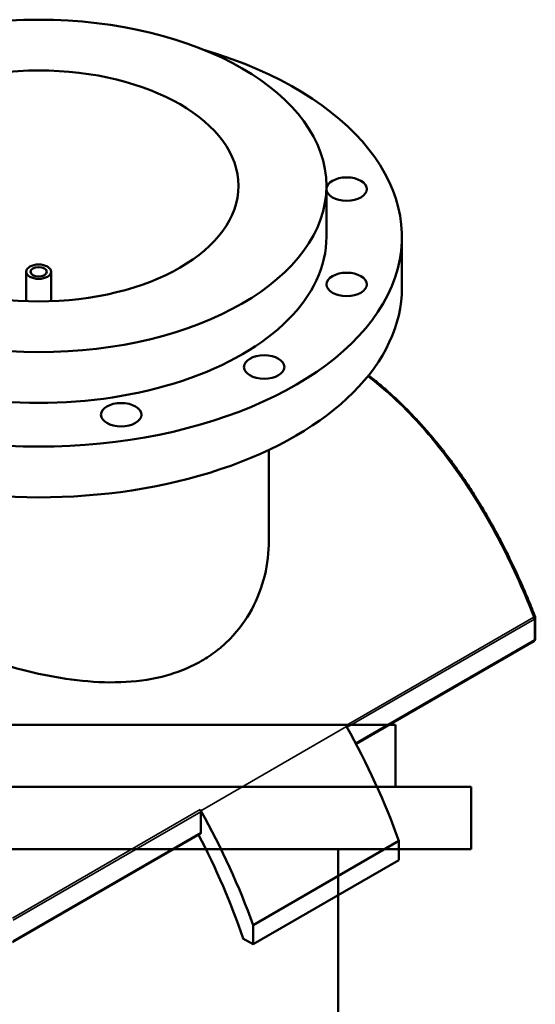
# Model space of a CAD drawing. Header units: millimetres. Extents: x -634 to 1178, y -305 to 960.
# Tile 12 of 12: x 847 to 1178, y 327 to 960. Entities that reach past the tile are written whole.
import ezdxf

# ---------------------------------------------------------------- set-up
doc = ezdxf.new("R2010")
doc.units = ezdxf.units.MM
doc.layers.add('Visible (ANSI)', color=7, linetype='Continuous', lineweight=50)
doc.layers.add('Visible Narrow (ANSI)', color=7, linetype='Continuous', lineweight=35)

msp = doc.modelspace()

# ---------------------------------------------------------------- linework, layer by layer
at = {"layer": 'Visible (ANSI)'}
for p, q in [((1043.89, 820.32), (1043.89, 852.98)), ((1092.39, 787.66), (1092.39, 820.32)), ((850.89, 778.93), (850.89, 797.87)), ((866.89, 778.93), (866.89, 797.87)), ((1006.89, 625.02), (1006.89, 683.39)), ((1178.16, 562.17), (1178.16, 575.46)), ((1177.16, 560.44), (1062.91, 494.48)), ((1088.38, 506.78), (718.38, 506.78)), ((1088.38, 466.78), (1088.38, 506.78)), ((1136.88, 466.78), (669.88, 466.78)), ((1136.88, 426.78), (1136.88, 466.78)), ((963.18, 437.58), (963.18, 450.86)), ((962.77, 436.66), (842.07, 366.98)), ((1090.46, 432.09), (996.77, 377.99)), ((1090.46, 432.09), (1090.46, 419.84)), ((1136.88, 426.78), (669.88, 426.78)), ((1051.38, 246.78), (1051.38, 426.78)), ((1090.46, 419.84), (996.77, 365.75)), ((996.77, 365.75), (996.77, 377.99)), ((990.24, 369.52), (996.77, 365.75))]:
    msp.add_line(p, q, dxfattribs=at)
for centre, start, end in [((1176.16, 575.46), 0, 21.24786), ((1176.16, 562.17), 300, 0)]:
    msp.add_arc(centre, 2, start, end, dxfattribs=at)
for centre, major_axis in [((858.89, 852.98), (185, 0)), ((858.89, 852.98), (128.5, 0)), ((1056.9, 850.95), (-13, 0)), ((858.89, 797.87), (8, 0)), ((858.89, 797.87), (5.2, 0)), ((1056.9, 789.69), (-13, 0)), ((1003.84, 736.63), (13, 0)), ((911.94, 705.99), (13, 0))]:
    msp.add_ellipse(centre, major_axis=major_axis, ratio=0.57735, dxfattribs=at)
for centre, major_axis, start_param, end_param in [((858.89, 820.32), (-233.5, 0), 5.187029, 10.520935), ((858.89, 820.32), (-185, 0), 0, 3.141593), ((858.89, 787.66), (-233.5, 0), 0, 3.141593), ((905.73, 426.87), (147.5, -255.48), 1.545775, 1.548499), ((905.73, 426.87), (147.5, -255.48), 1.268425, 1.545775), ((961.77, 451.68), (1, -1.73), 0.785398, 1.548499), ((812.04, 372.78), (-147.5, 255.48), 4.687368, 4.690092), ((812.04, 372.78), (-147.5, 255.48), 4.410017, 4.687368), ((961.77, 438.4), (1, -1.73), 0, 0.785398), ((812.04, 372.78), (140, -242.49), 1.236294, 1.499174)]:
    msp.add_ellipse(centre, major_axis=major_axis, ratio=0.57735, start_param=start_param, end_param=end_param, dxfattribs=at)
for points, knots in [([(1178.02, 576.18), (1176.6, 579.84), (1175.14, 583.47), (1172.14, 590.69), (1170.6, 594.28), (1167.45, 601.4), (1165.83, 604.93), (1162.52, 611.94), (1160.83, 615.41), (1157.36, 622.3), (1155.59, 625.7), (1151.97, 632.45), (1150.12, 635.79), (1146.34, 642.39), (1144.41, 645.65), (1140.47, 652.08), (1138.47, 655.26), (1134.38, 661.52), (1132.3, 664.61), (1128.08, 670.67), (1125.93, 673.64), (1121.58, 679.48), (1119.38, 682.33), (1114.92, 687.92), (1112.66, 690.66), (1108.09, 696), (1105.78, 698.61), (1101.11, 703.7), (1098.75, 706.18), (1093.98, 711.01), (1091.58, 713.37), (1086.72, 717.94), (1084.27, 720.16), (1079.32, 724.47), (1076.83, 726.56), (1073.2, 729.48), (1072.08, 730.37), (1070.95, 731.24)], [2.108878, 2.108878, 2.108878, 2.108878, 3.284329, 3.284329, 4.459781, 4.459781, 5.635232, 5.635232, 6.810683, 6.810683, 7.986134, 7.986134, 9.161586, 9.161586, 10.337037, 10.337037, 11.512488, 11.512488, 12.68794, 12.68794, 13.857847, 13.857847, 15.02028, 15.02028, 16.175275, 16.175275, 17.323011, 17.323011, 18.463828, 18.463828, 19.598222, 19.598222, 20.726815, 20.726815, 21.850329, 21.850329, 22.34805, 22.34805, 22.34805, 22.34805]), ([(963.54, 547.76), (960.18, 545.82), (956.61, 544.06), (949.12, 540.95), (945.19, 539.6), (932.94, 536.2), (924.16, 534.82), (905.94, 533.74), (896.49, 534.04), (877.55, 535.96), (868.06, 537.57), (849.74, 541.58), (840.25, 544.13), (821.3, 550.07), (811.84, 553.45), (793.6, 560.7), (784.81, 564.57), (768.47, 572.42), (760.93, 576.4), (747.54, 584.13), (741.3, 588.11), (730.38, 595.99), (725.7, 599.91), (718.22, 607.51), (715.41, 611.2), (711.75, 618.32), (710.89, 621.75), (710.89, 625.02)], [0, 0, 0, 0, 1.42444, 1.42444, 2.848881, 2.848881, 5.697761, 5.697761, 8.546642, 8.546642, 11.395523, 11.395523, 14.236516, 14.236516, 17.07751, 17.07751, 19.918503, 19.918503, 22.759497, 22.759497, 25.60049, 25.60049, 28.441483, 28.441483, 31.282477, 31.282477, 34.12347, 34.12347, 34.12347, 34.12347]), ([(1006.89, 625.02), (1006.89, 617.72), (1006.02, 610.13), (1002.35, 595.16), (999.55, 587.79), (992.08, 574.03), (987.4, 567.64), (979.22, 559.24), (976.3, 556.64), (970.13, 551.87), (966.89, 549.7), (963.54, 547.76)], [79.642463, 79.642463, 79.642463, 79.642463, 82.491344, 82.491344, 85.340225, 85.340225, 88.189106, 88.189106, 89.613546, 89.613546, 91.037986, 91.037986, 91.037986, 91.037986])]:
    msp.add_open_spline(points, degree=3, knots=knots, dxfattribs=at)
at = {"layer": 'Visible Narrow (ANSI)'}
for p, q in [((1177.18, 576), (1056.48, 506.31)), ((1057.15, 505.12), (1177.57, 574.64)), ((1177.57, 574.64), (1177.57, 561.36)), ((1177.57, 561.36), (1062.64, 495)), ((1056.87, 505.61), (963.18, 451.52)), ((962.79, 452.22), (842.1, 382.53)), ((842.49, 381.18), (963.18, 450.86)), ((963.18, 437.58), (842.49, 367.9))]:
    msp.add_line(p, q, dxfattribs=at)
for centre, major_axis, ratio, start_param, end_param in [((1176.16, 575.46), (1.86, 0.72), 0.080338, 0, 0.959563), ((1176.16, 575.46), (1, -1.73), 0.57735, 0.785398, 1.548499), ((1176.16, 575.46), (2, 0), 0.57735, 5.497787, 6.283185), ((1176.16, 562.17), (1, -1.73), 0.57735, 0, 0.785398), ((1176.16, 562.17), (2, 0), 0.57735, 5.497787, 6.283185)]:
    msp.add_ellipse(centre, major_axis=major_axis, ratio=ratio, start_param=start_param, end_param=end_param, dxfattribs=at)
msp.add_open_spline([(1070.52, 730.7), (1074.39, 727.67), (1078.22, 724.5), (1093.81, 710.74), (1105.03, 698.88), (1126.33, 672.38), (1136.36, 657.66), (1154.67, 626.39), (1162.94, 609.83), (1172.7, 587.19), (1174.99, 581.62), (1177.18, 576)], degree=3, knots=[-22.256669, -22.256669, -22.256669, -22.256669, -20.536616, -20.536616, -15.123948, -15.123948, -9.518342, -9.518342, -3.912741, -3.912741, -2.108878, -2.108878, -2.108878, -2.108878], dxfattribs=at)

doc.saveas('drawing.dxf')
